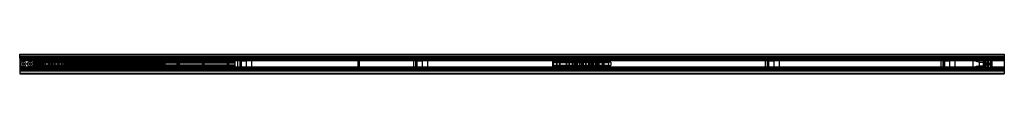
# Model space of a CAD drawing. Header units: millimetres. Extents: x 0 to 2800, y 0 to 55.
import ezdxf

# ---------------------------------------------------------------- set-up
doc = ezdxf.new("R2010")
doc.units = ezdxf.units.MM
doc.header["$LTSCALE"] = 10
doc.linetypes.add('ALLCAD_Strich', pattern=[0.2, 0.15, -0.05])
doc.layers.add('BESCH_KONT_sich_schn_grun_2d', color=10, linetype='Continuous')

msp = doc.modelspace()

# ---------------------------------------------------------------- linework, layer by layer
at = {"layer": 'BESCH_KONT_sich_schn_grun_2d', "linetype": 'ALLCAD_Strich'}
for p, q in [((0, 53.5), (0, 55)), ((0, 55), (2800, 55)), ((0, 53.5), (0, 53.5)), ((0, 53.5), (0, 53.5)), ((0, 53.5), (0, 53.5)), ((0, 53.5), (0, 53.5)), ((0, 53.5), (0, 53.5)), ((0, 53.5), (0, 53.5)), ((0, 53.5), (0, 53.5)), ((0, 53.5), (0, 53.5)), ((0, 53.5), (0, 53.5)), ((0, 53.5), (0, 53.5)), ((0, 53.5), (0, 53.5)), ((0, 53.5), (0, 53.5)), ((0, 53.5), (0, 53.5)), ((0, 53.5), (0, 53.5)), ((0, 53.5), (0, 53.5)), ((0, 53.5), (0, 53.5)), ((0, 53.5), (0, 53.5)), ((0, 53.5), (0, 53.5)), ((0, 53.5), (0, 53.5)), ((0, 47), (0, 53.5)), ((0, 53.5), (2800, 53.5)), ((0, 53.5), (0, 53.5)), ((0, 53.5), (0, 53.5)), ((0, 53.5), (0, 53.5)), ((0, 53.5), (0, 53.5)), ((0, 53.5), (0, 53.5)), ((0, 53.5), (0, 53.5)), ((0, 53.5), (0, 53.5)), ((0, 53.5), (0, 53.5)), ((0, 53.5), (0, 53.5)), ((0, 53.5), (0, 53.5)), ((0, 53.5), (0, 53.5)), ((0, 53.5), (0, 53.5)), ((2800, 47.5), (0, 47.5)), ((0, 44.5), (0, 47)), ((0, 47), (2800, 47)), ((2800, 46.7), (0, 46.7)), ((2800, 46), (0, 46)), ((2800, 45), (0, 45)), ((2800, 44.9), (0, 44.9)), ((0, 44.5), (0, 10.5)), ((0, 44.5), (2800, 44.5)), ((0, 44.5), (0, 44.5)), ((0, 44.5), (0, 44.5)), ((0, 44.5), (0, 44.5)), ((0, 44.5), (0, 44.5)), ((0, 44.5), (0, 44.5)), ((0, 44.5), (0, 44.5)), ((0, 44.5), (0, 44.5)), ((0, 44.5), (0, 44.5)), ((0, 44.5), (0, 44.5)), ((0, 44.5), (0, 44.5)), ((0, 44.5), (0, 44.5)), ((0, 44.5), (0, 44.5)), ((0, 44.5), (0, 44.5)), ((0, 44.5), (0, 44.5)), ((0, 44.5), (0, 44.5)), ((0, 44.5), (0, 44.5)), ((0, 44.5), (0, 44.5)), ((0, 44.5), (0, 44.5)), ((0, 44.5), (0, 44.5)), ((0, 44.5), (0, 44.5)), ((0, 44.5), (0, 44.5)), ((0, 44.5), (0, 44.5)), ((0, 44.5), (0, 44.5)), ((0, 44.5), (0, 44.5)), ((0, 44.5), (0, 44.5)), ((0, 44.5), (0, 44.5)), ((0, 44.5), (0, 44.5)), ((0, 44.5), (0, 44.5)), ((0, 44.5), (0, 44.5)), ((0, 44.5), (0, 44.5)), ((0, 44.5), (0, 44.5)), ((0, 44.5), (0, 44.5)), ((0, 44.5), (0, 44.5)), ((0, 44.5), (0, 44.5)), ((0, 44.5), (0, 44.5)), ((0, 44.5), (0, 44.5)), ((0, 44.5), (0, 44.5)), ((0, 44.5), (0, 44.5)), ((0, 44.5), (0, 44.5)), ((0, 44.5), (0, 44.5)), ((0, 44.5), (0, 44.5)), ((0, 44.5), (0, 44.5)), ((0, 44.5), (0, 44.5)), ((0, 44.5), (0, 44.5)), ((0, 44.5), (0, 44.5)), ((0, 44.5), (0, 44.5)), ((0, 44.5), (0, 44.5)), ((0, 44.5), (0, 44.5)), ((0, 44.5), (0, 44.5)), ((0, 44.5), (0, 44.5)), ((2800, 44.2), (0, 44.2)), ((2800, 43), (0, 43)), ((43, 42.5), (0, 42.5)), ((40, 41.5), (0, 41.5)), ((40, 40.5), (0, 40.5)), ((40, 40.1), (0, 40.1)), ((2800, 40), (0, 40)), ((2800, 38.8), (0, 38.8)), ((43, 36.2), (0, 36.2)), ((40, 41.5), (40, 43)), ((40, 13.5), (40, 41.5)), ((47.3, 42.5), (43, 42.5)), ((43, 42.5), (43, 39)), ((43, 39), (43, 37)), ((43, 39), (45, 39)), ((45.5, 37), (43, 37)), ((43, 37), (43, 18)), ((43, 36.3), (43, 36.3)), ((43, 36.3), (43, 36.2)), ((43, 36.3), (43, 36.3)), ((43, 36.3), (43, 36.3)), ((43, 36.3), (43, 36.3)), ((43, 36.3), (43, 36.3)), ((43, 36.3), (43, 36.3)), ((43, 36.3), (43, 36.3)), ((43, 36.3), (43, 36.3)), ((43, 36.2), (43, 36.2)), ((43, 36.3), (43, 36.3)), ((43, 36.3), (43, 36.3)), ((43, 36.3), (43, 36.3)), ((43, 36.3), (43, 36.3)), ((43, 36.3), (43, 36.3)), ((43, 36.3), (43, 36.3)), ((43, 36.2), (43, 36.2)), ((43, 36.3), (43, 36.3)), ((43, 36.3), (43, 36.3)), ((43, 36.3), (43, 36.3)), ((43, 36.2), (43, 36.2)), ((43, 36.3), (43, 36.3)), ((43, 36.3), (43, 36.3)), ((43, 36.3), (43, 36.3)), ((43, 36.3), (43, 36.3)), ((47, 36.2), (43, 36.2)), ((43, 36.2), (43, 36.2)), ((43, 36.2), (43, 36.2)), ((43, 33), (45, 33)), ((45, 39), (45, 41)), ((45, 41), (47.3, 41)), ((45, 37), (45, 18)), ((47.3, 39), (45.3, 39)), ((45.3, 16), (45.3, 39)), ((45.5, 41.5), (45.5, 43.5)), ((64.5, 43.5), (45.5, 43.5)), ((45.5, 37), (45.5, 41.5)), ((64.5, 41.5), (45.5, 41.5)), ((613, 38.5), (47, 38.5)), ((47, 36.5), (47, 38.5)), ((613, 37.5), (47, 37.5)), ((613, 37.2), (47, 37.2)), ((47, 36.2), (47, 36.5)), ((119.5, 36.5), (47, 36.5)), ((613, 36.2), (47, 36.2)), ((47, 18.7), (47, 36.2)), ((613, 35), (47, 35)), ((613, 34.5), (47, 34.5)), ((613, 34), (47, 34)), ((151, 33.5), (47, 33.5)), ((47, 32.7), (47, 32.7)), ((47, 32.7), (47, 32.7)), ((47, 32.7), (47, 32.7)), ((47, 32.7), (47, 32.7)), ((47, 32.7), (47, 32.7)), ((47, 32.7), (47, 32.7)), ((47, 32.7), (47, 32.7)), ((47, 32.7), (47, 32.7)), ((47, 32.7), (47, 32.7)), ((47, 32.7), (47, 32.7)), ((47, 32.7), (47, 32.7)), ((47, 32.7), (47, 32.7)), ((47, 32.7), (47, 32.7)), ((47, 32.7), (47, 32.7)), ((47, 32.7), (47, 32.7)), ((47, 32.7), (47, 32.7)), ((47, 32.7), (613, 32.7)), ((47, 32.7), (47, 32.7)), ((47, 32.7), (47, 32.7)), ((47, 32.7), (47, 32.7)), ((47, 32.7), (47, 32.7)), ((47, 32.7), (47, 32.7)), ((47, 32.7), (47, 32.7)), ((47, 32.7), (47, 32.7)), ((47, 32.7), (47, 32.7)), ((47, 32.7), (47, 32.7)), ((47, 32.7), (47, 32.7)), ((47, 32.7), (47, 32.7)), ((613, 29.7), (47, 29.7)), ((47.3, 39), (47.3, 42.5)), ((47.3, 42.5), (62.8, 42.5)), ((47.3, 41), (47.3, 42.5)), ((47.3, 16), (47.3, 39)), ((49.1, 22.5), (49.1, 32.5)), ((49.1, 32.5), (85.1, 32.5)), ((55.6, 34.2), (55.6, 31.8)), ((67.6, 34.2), (55.6, 34.2)), ((55.6, 32.5), (85.1, 32.5)), ((55.6, 23.2), (55.6, 31.8)), ((55.6, 31.8), (67.6, 31.8)), ((62.8, 39), (62.8, 42.5)), ((62.8, 42.5), (62.8, 41)), ((67, 42.5), (62.8, 42.5)), ((62.8, 41), (65, 41)), ((64.8, 39), (62.8, 39)), ((62.8, 16), (62.8, 39)), ((64.5, 41.5), (64.5, 43.5)), ((64.5, 37), (64.5, 41.5)), ((67, 37), (64.5, 37)), ((64.8, 16), (64.8, 39)), ((65, 41), (65, 39)), ((65, 39), (67, 39)), ((65, 37), (65, 18)), ((65, 33), (67, 33)), ((76.1, 42.5), (67, 42.5)), ((67, 39), (67, 42.5)), ((67, 37), (67, 39)), ((67, 37), (67, 18)), ((67.6, 34.2), (67.6, 34.2)), ((67.6, 34.2), (67.6, 34.2)), ((67.6, 34.2), (67.6, 34.2)), ((67.6, 34.2), (67.6, 34.2)), ((67.6, 34.2), (67.6, 34.2)), ((67.6, 34.2), (67.6, 34.2)), ((67.6, 34.2), (67.6, 34.2)), ((67.6, 34.2), (67.6, 34.2)), ((67.6, 34.2), (67.6, 34.2)), ((67.6, 31.2), (67.6, 34.2)), ((67.6, 34.2), (67.6, 34.2)), ((67.6, 34.2), (67.6, 34.2)), ((67.6, 34.2), (67.6, 34.2)), ((67.6, 34.2), (67.6, 34.2)), ((67.6, 34.2), (67.6, 34.2)), ((67.6, 34.2), (67.6, 34.2)), ((67.6, 34.2), (67.6, 34.2)), ((67.6, 34.2), (67.6, 34.2)), ((67.6, 34.2), (67.6, 34.2)), ((67.6, 34.2), (67.6, 34.2)), ((67.6, 34.2), (67.6, 34.2)), ((67.6, 34.2), (67.6, 34.2)), ((67.6, 34.2), (67.6, 34.2)), ((67.6, 34.2), (67.6, 34.2)), ((67.6, 34.2), (67.6, 34.2)), ((67.6, 34.2), (67.6, 34.2)), ((67.6, 34.2), (67.6, 34.2)), ((67.6, 34.2), (67.6, 34.2)), ((67.6, 34.2), (67.6, 34.2)), ((67.6, 34.2), (67.6, 34.2)), ((67.6, 34.2), (67.6, 34.2)), ((67.6, 34.2), (67.6, 34.2)), ((67.6, 34.2), (150.6, 34.2)), ((67.6, 31.2), (67.6, 23.7)), ((67.6, 31.2), (67.7, 31.2)), ((67.7, 32.7), (67.7, 31.2)), ((67.7, 31.2), (103.6, 31.2)), ((130.6, 32.7), (72.6, 32.7)), ((72.6, 32.7), (72.6, 22.2)), ((76.1, 42.5), (97.1, 42.5)), ((76.1, 42.5), (76.1, 35.5)), ((76.1, 35.5), (97.1, 35.5)), ((82.6, 12.5), (82.6, 42.5)), ((82.6, 35.5), (82.6, 42.5)), ((82.6, 34.2), (82.6, 20.7)), ((85.1, 22.5), (85.1, 32.5)), ((85.1, 22.5), (85.1, 32.5)), ((88.6, 34.2), (88.6, 20.7)), ((90.6, 12.5), (90.6, 42.5)), ((90.6, 35.5), (90.6, 42.5)), ((90.6, 34.2), (90.6, 20.7)), ((92.1, 34.2), (92.1, 20.7)), ((97.1, 42.5), (97.1, 35.5)), ((113.1, 42.5), (97.1, 42.5)), ((98.9, 20.7), (98.9, 34.2)), ((98.9, 34.2), (98.9, 20.7)), ((106.4, 31.2), (130.6, 31.2)), ((106.6, 34.2), (106.6, 31.2)), ((111.4, 20.7), (111.4, 34.2)), ((111.4, 34.2), (111.4, 20.7)), ((113.1, 42.5), (134.1, 42.5)), ((113.1, 42.5), (113.1, 35.5)), ((113.1, 35.5), (134.1, 35.5)), ((129.5, 36.5), (119.5, 36.5)), ((119.5, 36.5), (119.5, 18.5)), ((119.6, 12.5), (119.6, 42.5)), ((119.6, 35.5), (119.6, 42.5)), ((119.6, 34.2), (119.6, 20.7)), ((126.5, 18.5), (126.5, 36.5)), ((126.5, 36.5), (126.5, 18.5)), ((127.6, 12.5), (127.6, 42.5)), ((127.6, 35.5), (127.6, 42.5)), ((127.6, 34.2), (127.6, 20.7)), ((159.5, 42), (129.5, 42)), ((129.5, 36.5), (129.5, 42)), ((129.5, 36.5), (144.5, 36.5)), ((129.5, 36.5), (129.5, 18.5)), ((413.6, 32.7), (130.6, 32.7)), ((130.6, 30.5), (130.6, 32.7)), ((130.6, 32.7), (130.6, 22.2)), ((150.6, 31.2), (130.6, 31.2)), ((413.6, 30.5), (130.6, 30.5)), ((130.6, 29.7), (150.6, 29.7)), ((413.6, 29.7), (130.6, 29.7)), ((413.6, 29.5), (130.6, 29.5)), ((133.7, 29), (130.6, 29)), ((138.6, 35.2), (132.6, 35.2)), ((132.6, 34.2), (132.6, 35.2)), ((133.6, 20.7), (133.6, 34.2)), ((133.6, 29.7), (133.6, 34.2)), ((133.6, 29), (133.6, 26)), ((133.7, 29), (137.5, 29)), ((134.1, 42.5), (134.1, 35.5)), ((377.6, 42.5), (134.1, 42.5)), ((143.7, 29), (137.5, 29)), ((137.6, 20.7), (137.6, 34.2)), ((137.6, 29.7), (137.6, 34.2)), ((137.6, 29), (137.6, 26)), ((138.6, 34.2), (138.6, 35.2)), ((148.6, 35.2), (142.6, 35.2)), ((142.6, 34.2), (142.6, 35.2)), ((143.6, 20.7), (143.6, 34.2)), ((143.6, 29.7), (143.6, 34.2)), ((143.6, 29), (143.6, 26)), ((143.7, 29), (147.5, 29)), ((144.5, 36.5), (144.5, 18.5)), ((613, 36.5), (144.5, 36.5)), ((145.9, 34.2), (145.9, 29.7)), ((413.6, 29), (147.5, 29)), ((147.6, 20.7), (147.6, 34.2)), ((147.6, 29.7), (147.6, 34.2)), ((147.6, 29), (147.6, 26)), ((148.6, 34.2), (148.6, 35.2)), ((150.6, 34.2), (150.6, 31.2)), ((150.6, 31.2), (150.6, 29.7)), ((150.6, 27.5), (150.6, 29.5)), ((151, 34), (151, 33.5)), ((151, 29.7), (151, 33.5)), ((447, 33.5), (151, 33.5)), ((151, 33), (447, 33)), ((447, 31.5), (151, 31.5)), ((153.6, 31), (151, 31)), ((151, 25.2), (151, 29.7)), ((161.6, 31), (153.6, 31)), ((153.6, 29.5), (153.6, 31)), ((155.6, 27.5), (155.6, 31)), ((159.5, 42), (159.5, 13)), ((159.6, 27.5), (159.6, 31)), ((162.6, 31), (161.6, 31)), ((161.6, 29.5), (161.6, 31)), ((162.6, 38), (183.6, 38)), ((162.6, 38), (162.6, 31)), ((162.6, 31), (183.6, 31)), ((169.1, 8), (169.1, 38)), ((169.1, 31), (169.1, 38)), ((169.1, 27.5), (169.1, 29.5)), ((177.1, 8), (177.1, 38)), ((177.1, 31), (177.1, 38)), ((177.1, 27.5), (177.1, 29.5)), ((183.6, 38), (183.6, 31)), ((184.6, 31), (183.6, 31)), ((192.6, 31), (184.6, 31)), ((184.6, 29.5), (184.6, 31)), ((186.6, 27.5), (186.6, 31)), ((190.6, 27.5), (190.6, 31)), ((447, 31), (192.6, 31)), ((192.6, 29.5), (192.6, 31)), ((195.6, 27.5), (195.6, 29.5)), ((202, 12), (202, 43)), ((966, 43), (202, 43)), ((205, 43), (205, 43)), ((205, 43), (205, 43)), ((205, 43), (205, 43)), ((205, 43), (205, 43)), ((205, 43), (205, 43)), ((205, 43), (205, 43)), ((205, 43), (205, 43)), ((205, 43), (205, 43)), ((205, 43), (205, 43)), ((205, 43), (205, 43)), ((205, 43), (205, 43)), ((205, 43), (205, 43)), ((205, 43), (205, 43)), ((205, 43), (205, 43)), ((205, 43), (205, 43)), ((205, 12), (205, 43)), ((205, 43), (205, 43)), ((205, 43), (205, 43)), ((205, 43), (205, 43)), ((205, 43), (205, 43)), ((205, 43), (205, 43)), ((205, 43), (205, 43)), ((205, 43), (205, 43)), ((205, 43), (205, 43)), ((205, 43), (205, 43)), ((205, 43), (205, 43)), ((365.6, 32), (365.6, 34)), ((410.6, 32), (365.6, 32)), ((376.6, 35.5), (368.6, 35.5)), ((368.6, 34), (368.6, 35.5)), ((370.6, 32), (370.6, 35.5)), ((374.6, 32), (374.6, 35.5)), ((376.6, 34), (376.6, 35.5)), ((377.6, 42.5), (398.6, 42.5)), ((377.6, 42.5), (377.6, 35.5)), ((377.6, 35.5), (398.6, 35.5)), ((384.1, 12.5), (384.1, 42.5)), ((384.1, 35.5), (384.1, 42.5)), ((384.1, 32), (384.1, 34)), ((392.1, 12.5), (392.1, 42.5)), ((392.1, 35.5), (392.1, 42.5)), ((392.1, 32), (392.1, 34)), ((398.6, 42.5), (398.6, 35.5)), ((1521.4, 42.5), (398.6, 42.5)), ((407.6, 35.5), (399.6, 35.5)), ((399.6, 34), (399.6, 35.5)), ((401.6, 32), (401.6, 35.5)), ((405.6, 32), (405.6, 35.5)), ((407.6, 34), (407.6, 35.5)), ((410.6, 32), (410.6, 34)), ((410.6, 32), (410.6, 32)), ((410.6, 32), (410.6, 32)), ((410.6, 32), (410.6, 32)), ((410.6, 32), (410.6, 32)), ((410.6, 32), (410.6, 32)), ((410.6, 32), (410.6, 32)), ((410.6, 32), (410.6, 32)), ((410.6, 32), (410.6, 32)), ((410.6, 32), (410.6, 32)), ((410.6, 32), (410.6, 32)), ((410.6, 32), (410.6, 32)), ((410.6, 32), (410.6, 32)), ((410.6, 32), (410.6, 32)), ((410.6, 32), (410.6, 32)), ((410.6, 32), (410.6, 32)), ((410.6, 32), (410.6, 32)), ((410.6, 32), (410.6, 32)), ((410.6, 32), (410.6, 32)), ((410.6, 32), (410.6, 32)), ((410.6, 32), (410.6, 32)), ((410.6, 32), (410.6, 32)), ((410.6, 32), (410.6, 32)), ((410.6, 32), (410.6, 32)), ((410.6, 32), (410.6, 32)), ((410.6, 32), (410.6, 32)), ((410.6, 32), (410.6, 32)), ((410.6, 32), (410.6, 32)), ((410.6, 32), (410.6, 32)), ((410.6, 32), (410.6, 32)), ((410.6, 32), (410.6, 32)), ((410.6, 32), (410.6, 32)), ((410.6, 32), (410.6, 32)), ((410.6, 32), (410.6, 32)), ((410.6, 32), (410.6, 32)), ((410.6, 32), (410.6, 32)), ((410.6, 32), (410.6, 32)), ((410.6, 32), (410.6, 32)), ((410.6, 32), (410.6, 32)), ((410.6, 32), (410.6, 32)), ((413.6, 30.5), (413.6, 32.7)), ((413.6, 29.5), (413.6, 30.5)), ((413.6, 25.5), (413.6, 29.5)), ((447, 33.5), (447, 34)), ((447, 33.5), (447, 29.7)), ((613, 33.5), (447, 33.5)), ((447, 29.7), (447, 25.2)), ((613, 36.5), (613, 38.5)), ((613, 36.2), (613, 36.5)), ((613, 18.7), (613, 36.2)), ((2741, 36.2), (613, 36.2)), ((619.5, 36.5), (619.5, 18.5)), ((629.5, 36.5), (619.5, 36.5)), ((626.5, 18.5), (626.5, 36.5)), ((626.5, 36.5), (626.5, 18.5)), ((629.5, 36.5), (629.5, 42)), ((659.5, 42), (629.5, 42)), ((629.5, 36.5), (644.5, 36.5)), ((629.5, 36.5), (629.5, 18.5)), ((644.5, 36.5), (644.5, 18.5)), ((659.5, 42), (659.5, 13)), ((963, 12), (963, 43)), ((966, 12), (966, 43)), ((1119.5, 36.5), (1119.5, 18.5)), ((1129.5, 36.5), (1119.5, 36.5)), ((1126.5, 18.5), (1126.5, 36.5)), ((1126.5, 36.5), (1126.5, 18.5)), ((1129.5, 36.5), (1129.5, 42)), ((1159.5, 42), (1129.5, 42)), ((1129.5, 36.5), (1144.5, 36.5)), ((1129.5, 36.5), (1129.5, 18.5)), ((1144.5, 36.5), (1144.5, 18.5)), ((1159.5, 42), (1159.5, 13)), ((1515.4, 34.2), (1530, 34.2)), ((1515.4, 34.2), (1515.4, 32.7)), ((1575.4, 32.7), (1515.4, 32.7)), ((1515.4, 32.7), (1515.4, 22.2)), ((1575.4, 31.2), (1515.4, 31.2)), ((1518.4, 20.7), (1518.4, 34.2)), ((1542.4, 42.5), (1521.4, 42.5)), ((1521.4, 35.5), (1521.4, 42.5)), ((1542.4, 35.5), (1521.4, 35.5)), ((1527.9, 42.5), (1527.9, 12.5)), ((1527.9, 42.5), (1527.9, 35.5)), ((1527.9, 20.7), (1527.9, 34.2)), ((1530, 34.2), (1533.8, 34.2)), ((1530, 34.2), (1530, 32.7)), ((1533.8, 34.2), (1557, 34.2)), ((1533.8, 34.2), (1533.8, 32.7)), ((1535.9, 42.5), (1535.9, 12.5)), ((1535.9, 42.5), (1535.9, 35.5)), ((1535.9, 20.7), (1535.9, 34.2)), ((1542.4, 35.5), (1542.4, 42.5)), ((1548.4, 42.5), (1542.4, 42.5)), ((1569.4, 42.5), (1548.4, 42.5)), ((1548.4, 35.5), (1548.4, 42.5)), ((1569.4, 35.5), (1548.4, 35.5)), ((1554.9, 42.5), (1554.9, 12.5)), ((1554.9, 42.5), (1554.9, 35.5)), ((1554.9, 20.7), (1554.9, 34.2)), ((1557, 34.2), (1560.8, 34.2)), ((1557, 34.2), (1557, 32.7)), ((1560.8, 34.2), (1575.4, 34.2)), ((1560.8, 32.7), (1560.8, 34.2)), ((1562.9, 42.5), (1562.9, 12.5)), ((1562.9, 42.5), (1562.9, 35.5)), ((1562.9, 20.7), (1562.9, 34.2)), ((1569.4, 35.5), (1569.4, 42.5)), ((1595.9, 42.5), (1569.4, 42.5)), ((1572.4, 20.7), (1572.4, 34.2)), ((1575.4, 34.2), (1575.4, 32.7)), ((1575.4, 32.7), (1575.4, 22.2)), ((1575.4, 31.3), (1575.4, 31.2)), ((1575.4, 31.2), (1575.4, 31.3)), ((1575.4, 31.2), (1575.4, 31.3)), ((1575.4, 31.3), (1575.4, 31.3)), ((1575.4, 31.3), (1575.4, 31.3)), ((1575.4, 31.2), (1575.4, 31.3)), ((1575.4, 31.2), (1575.4, 31.3)), ((1575.4, 31.2), (1575.4, 31.3)), ((1575.4, 31.2), (1575.4, 31.3)), ((1575.4, 31.2), (1575.4, 31.3)), ((1575.4, 31.2), (1575.4, 31.3)), ((1575.4, 31.2), (1575.4, 31.3)), ((1575.4, 31.2), (1575.4, 31.3)), ((1575.4, 31.3), (1575.4, 31.3)), ((1575.4, 31.3), (1575.4, 31.3)), ((1575.4, 31.3), (1575.4, 31.3)), ((1575.4, 31.2), (1575.4, 31.3)), ((1575.4, 31.2), (1575.4, 31.3)), ((1575.4, 31.2), (1575.4, 31.3)), ((1575.4, 31.2), (1575.4, 31.3)), ((1575.4, 31.2), (1575.4, 31.3)), ((1575.4, 31.2), (1575.4, 31.3)), ((1575.4, 31.2), (1575.4, 31.3)), ((1575.4, 31.3), (1575.4, 31.3)), ((1575.4, 31.3), (1575.4, 31.3)), ((1575.4, 31.3), (1575.4, 31.3)), ((1575.4, 31.2), (1575.4, 31.3)), ((1575.4, 31.2), (1575.4, 31.3)), ((1575.4, 31.2), (1575.4, 31.3)), ((1575.4, 31.2), (1575.4, 31.3)), ((1579.4, 34.2), (1662.4, 34.2)), ((1579.4, 31.2), (1579.4, 34.2)), ((1599.4, 31.2), (1579.4, 31.2)), ((1579.4, 23.7), (1579.4, 31.2)), ((1582.4, 34.2), (1582.4, 20.7)), ((1584.1, 20.7), (1584.1, 34.2)), ((1586.4, 34.2), (1586.4, 20.7)), ((1592.4, 34.2), (1592.4, 20.7)), ((1616.9, 42.5), (1595.9, 42.5)), ((1595.9, 35.5), (1595.9, 42.5)), ((1616.9, 35.5), (1595.9, 35.5)), ((1596.4, 34.2), (1596.4, 20.7)), ((1657.4, 32.7), (1599.4, 32.7)), ((1599.4, 22.2), (1599.4, 32.7)), ((1623.6, 31.2), (1599.4, 31.2)), ((1602.4, 42.5), (1602.4, 12.5)), ((1602.4, 42.5), (1602.4, 35.5)), ((1602.4, 20.7), (1602.4, 34.2)), ((1610.4, 42.5), (1610.4, 12.5)), ((1610.4, 42.5), (1610.4, 35.5)), ((1610.4, 20.7), (1610.4, 34.2)), ((1632.9, 42.5), (1616.9, 42.5)), ((1616.9, 35.5), (1616.9, 42.5)), ((1618.7, 34.2), (1618.7, 20.7)), ((1618.7, 20.7), (1618.7, 34.2)), ((1629.5, 36.5), (1619.5, 36.5)), ((1619.5, 36.5), (1619.5, 18.5)), ((1623.4, 31.2), (1623.4, 34.2)), ((1662.3, 31.2), (1626.4, 31.2)), ((1626.5, 18.5), (1626.5, 36.5)), ((1626.5, 36.5), (1626.5, 18.5)), ((1659.5, 42), (1629.5, 42)), ((1629.5, 36.5), (1629.5, 42)), ((1629.5, 36.5), (1644.5, 36.5)), ((1629.5, 36.5), (1629.5, 18.5)), ((1631.2, 34.2), (1631.2, 20.7)), ((1631.2, 20.7), (1631.2, 34.2)), ((1653.9, 42.5), (1632.9, 42.5)), ((1632.9, 35.5), (1632.9, 42.5)), ((1653.9, 35.5), (1632.9, 35.5)), ((1637.9, 20.7), (1637.9, 34.2)), ((1639.4, 42.5), (1639.4, 12.5)), ((1639.4, 42.5), (1639.4, 35.5)), ((1639.4, 20.7), (1639.4, 34.2)), ((1641.4, 20.7), (1641.4, 34.2)), ((1644.5, 36.5), (1644.5, 18.5)), ((1644.9, 32.5), (1644.9, 22.5)), ((1680.9, 32.5), (1644.9, 32.5)), ((1644.9, 32.5), (1644.9, 22.5)), ((1674.4, 32.5), (1644.9, 32.5)), ((1647.4, 42.5), (1647.4, 12.5)), ((1647.4, 42.5), (1647.4, 35.5)), ((1647.4, 20.7), (1647.4, 34.2)), ((2741, 42.5), (1653.9, 42.5)), ((1653.9, 35.5), (1653.9, 42.5)), ((1657.4, 32.7), (1662.3, 32.7)), ((1657.4, 22.2), (1657.4, 32.7)), ((1659.5, 42), (1659.5, 13)), ((1662.3, 31.2), (1662.3, 32.7)), ((1662.3, 31.2), (1662.4, 31.2)), ((1662.4, 34.2), (1662.4, 31.2)), ((1662.4, 34.2), (1674.4, 34.2)), ((1662.4, 31.8), (1674.4, 31.8)), ((1662.4, 23.7), (1662.4, 31.2)), ((1674.4, 31.8), (1674.4, 34.2)), ((1674.4, 31.8), (1674.4, 23.2)), ((1680.9, 32.5), (1680.9, 22.5)), ((2129.5, 36.5), (2119.5, 36.5)), ((2119.5, 36.5), (2119.5, 18.5)), ((2126.5, 18.5), (2126.5, 36.5)), ((2126.5, 36.5), (2126.5, 18.5)), ((2159.5, 42), (2129.5, 42)), ((2129.5, 36.5), (2129.5, 42)), ((2129.5, 36.5), (2144.5, 36.5)), ((2129.5, 36.5), (2129.5, 18.5)), ((2144.5, 36.5), (2144.5, 18.5)), ((2159.5, 42), (2159.5, 13)), ((2629.5, 36.5), (2619.5, 36.5)), ((2619.5, 36.5), (2619.5, 18.5)), ((2626.5, 18.5), (2626.5, 36.5)), ((2626.5, 36.5), (2626.5, 18.5)), ((2659.5, 42), (2629.5, 42)), ((2629.5, 36.5), (2629.5, 42)), ((2629.5, 36.5), (2644.5, 36.5)), ((2629.5, 36.5), (2629.5, 18.5)), ((2644.5, 36.5), (2644.5, 18.5)), ((2659.5, 42), (2659.5, 13)), ((2711, 17.5), (2711, 37.5)), ((2729, 32.5), (2711, 37.5)), ((2729, 22.5), (2729, 32.5)), ((2729, 32.5), (2741, 32.5)), ((2745.2, 42.5), (2741, 42.5)), ((2741, 42.5), (2741, 39)), ((2741, 39), (2741, 37)), ((2741, 39), (2743, 39)), ((2741, 18), (2741, 37)), ((2741, 37), (2743.5, 37)), ((2765, 36.2), (2741, 36.2)), ((2743, 33), (2741, 33)), ((2743, 39), (2743, 41)), ((2743, 41), (2745.2, 41)), ((2743, 18), (2743, 37)), ((2745.2, 39), (2743.2, 39)), ((2743.2, 39), (2743.2, 16)), ((2743.5, 43.5), (2743.5, 41.5)), ((2743.5, 43.5), (2762.5, 43.5)), ((2743.5, 41.5), (2743.5, 37)), ((2743.5, 41.5), (2762.5, 41.5)), ((2745.2, 41), (2745.2, 42.5)), ((2745.2, 42.5), (2745.2, 39)), ((2760.7, 42.5), (2745.2, 42.5)), ((2745.2, 39), (2745.2, 16)), ((2765, 42.5), (2760.7, 42.5)), ((2760.7, 42.5), (2760.7, 41)), ((2760.7, 42.5), (2760.7, 39)), ((2760.7, 41), (2763, 41)), ((2762.7, 39), (2760.7, 39)), ((2760.7, 39), (2760.7, 16)), ((2762.5, 43.5), (2762.5, 41.5)), ((2762.5, 41.5), (2762.5, 37)), ((2762.5, 37), (2765, 37)), ((2762.7, 39), (2762.7, 16)), ((2763, 41), (2763, 39)), ((2763, 39), (2765, 39)), ((2763, 18), (2763, 37)), ((2765, 33), (2763, 33)), ((2765, 39), (2765, 42.5)), ((2800, 42.5), (2765, 42.5)), ((2765, 37), (2765, 39)), ((2765, 18), (2765, 37)), ((2800, 36.2), (2765, 36.2)), ((2800, 55), (2800, 53.5)), ((2800, 53.5), (2800, 47)), ((2800, 47), (2800, 44.5)), ((2800, 44.5), (2800, 10.5)), ((43, 18.7), (0, 18.7)), ((2800, 16.2), (0, 16.2)), ((2800, 15), (0, 15)), ((40, 14.9), (0, 14.9)), ((40, 14.5), (0, 14.5)), ((40, 13.5), (0, 13.5)), ((43, 12.5), (0, 12.5)), ((2800, 12), (0, 12)), ((2800, 10.8), (0, 10.8)), ((0, 10.5), (0, 8)), ((0, 10.5), (2800, 10.5)), ((2800, 10.1), (0, 10.1)), ((2800, 10), (0, 10)), ((2800, 9), (0, 9)), ((2800, 8.3), (0, 8.3)), ((0, 8), (0, 1.5)), ((0, 8), (2800, 8)), ((2800, 7.5), (0, 7.5)), ((0, 1.5), (0, 0)), ((0, 1.5), (2800, 1.5)), ((0, 0), (2800, 0)), ((40, 14.9), (40, 14.9)), ((40, 14.9), (40, 14.9)), ((40, 14.9), (40, 14.9)), ((40, 14.9), (40, 14.9)), ((40, 14.9), (40, 14.9)), ((40, 14.9), (40, 14.9)), ((40, 14.9), (40, 14.9)), ((40, 14.9), (40, 14.9)), ((40, 14.9), (40, 14.9)), ((40, 14.9), (40, 14.9)), ((40, 14.9), (40, 14.9)), ((40, 14.9), (40, 14.9)), ((40, 14.9), (40, 14.9)), ((40, 14.9), (40, 14.9)), ((40, 14.9), (40, 14.9)), ((40, 14.9), (40, 14.9)), ((40, 14.9), (40, 14.9)), ((40, 14.9), (40, 14.9)), ((40, 14.9), (40, 14.9)), ((40, 14.9), (40, 14.9)), ((40, 14.9), (40, 14.9)), ((40, 14.9), (40, 14.9)), ((40, 14.9), (40, 14.9)), ((40, 14.9), (40, 14.9)), ((40, 14.9), (40, 14.9)), ((40, 14.9), (40, 14.9)), ((40, 14.9), (40, 14.9)), ((40, 12), (40, 13.5)), ((43, 22), (45, 22)), ((43, 18.7), (47, 18.7)), ((45.5, 18), (43, 18)), ((43, 18), (43, 16)), ((45, 16), (43, 16)), ((43, 16), (43, 12.5)), ((43, 12.5), (47.3, 12.5)), ((45, 14), (45, 16)), ((47.3, 14), (45, 14)), ((45.3, 16), (47.3, 16)), ((45.5, 13.5), (45.5, 18)), ((45.5, 11.5), (45.5, 13.5)), ((64.5, 13.5), (45.5, 13.5)), ((64.5, 11.5), (45.5, 11.5)), ((47, 25.2), (613, 25.2)), ((47, 22.2), (613, 22.2)), ((151, 21.5), (47, 21.5)), ((613, 21), (47, 21)), ((613, 20.5), (47, 20.5)), ((613, 20), (47, 20)), ((613, 18.7), (47, 18.7)), ((47, 18.5), (47, 18.7)), ((119.5, 18.5), (47, 18.5)), ((47, 16.5), (47, 18.5)), ((613, 17.7), (47, 17.7)), ((613, 17.5), (47, 17.5)), ((613, 16.5), (47, 16.5)), ((47.3, 12.5), (47.3, 16)), ((47.3, 12.5), (47.3, 14)), ((47.3, 12.5), (62.8, 12.5)), ((49.1, 22.5), (85.1, 22.5)), ((67.6, 23.2), (55.6, 23.2)), ((55.6, 23.2), (55.6, 20.7)), ((55.6, 22.5), (85.1, 22.5)), ((67.6, 20.7), (55.6, 20.7)), ((62.8, 16), (64.8, 16)), ((62.8, 12.5), (62.8, 16)), ((65, 14), (62.8, 14)), ((62.8, 14), (62.8, 12.5)), ((62.8, 12.5), (67, 12.5)), ((67, 18), (64.5, 18)), ((64.5, 13.5), (64.5, 18)), ((64.5, 11.5), (64.5, 13.5)), ((65, 22), (67, 22)), ((67, 16), (65, 16)), ((65, 16), (65, 14)), ((67, 16), (67, 18)), ((67, 12.5), (67, 16)), ((76.1, 12.5), (67, 12.5)), ((67.6, 20.7), (67.6, 23.7)), ((67.7, 23.7), (67.6, 23.7)), ((150.6, 20.7), (67.6, 20.7)), ((67.7, 23.7), (103.6, 23.7)), ((67.7, 23.7), (67.7, 22.2)), ((72.6, 22.2), (130.6, 22.2)), ((76.1, 19.5), (97.1, 19.5)), ((76.1, 19.5), (76.1, 12.5)), ((76.1, 12.5), (97.1, 12.5)), ((82.6, 12.5), (82.6, 19.5)), ((90.6, 12.5), (90.6, 19.5)), ((97.1, 19.5), (97.1, 12.5)), ((113.1, 12.5), (97.1, 12.5)), ((106.4, 23.7), (130.6, 23.7)), ((106.6, 23.8), (106.6, 20.7)), ((113.1, 19.5), (134.1, 19.5)), ((113.1, 19.5), (113.1, 12.5)), ((113.1, 12.5), (134.1, 12.5)), ((129.5, 18.5), (119.5, 18.5)), ((119.6, 12.5), (119.6, 19.5)), ((127.6, 12.5), (127.6, 19.5)), ((144.5, 18.5), (129.5, 18.5)), ((129.5, 13), (129.5, 18.5)), ((159.5, 13), (129.5, 13)), ((133.7, 26), (130.6, 26)), ((413.6, 25.5), (130.6, 25.5)), ((413.6, 25.2), (130.6, 25.2)), ((150.6, 25.2), (130.6, 25.2)), ((413.6, 24.5), (130.6, 24.5)), ((130.6, 22.2), (130.6, 24.5)), ((130.6, 23.7), (150.6, 23.7)), ((413.6, 22.2), (130.6, 22.2)), ((132.6, 19.7), (132.6, 20.7)), ((138.6, 19.7), (132.6, 19.7)), ((133.6, 20.7), (133.6, 25.2)), ((137.5, 26), (133.7, 26)), ((134.1, 19.5), (134.1, 12.5)), ((377.6, 12.5), (134.1, 12.5)), ((143.7, 26), (137.5, 26)), ((137.6, 20.7), (137.6, 25.2)), ((138.6, 19.7), (138.6, 20.7)), ((142.6, 19.7), (142.6, 20.7)), ((148.6, 19.7), (142.6, 19.7)), ((143.6, 20.7), (143.6, 25.2)), ((147.5, 26), (143.7, 26)), ((613, 18.5), (144.5, 18.5)), ((145.9, 25.2), (145.9, 20.7)), ((413.6, 26), (147.5, 26)), ((147.6, 20.7), (147.6, 25.2)), ((148.6, 19.7), (148.6, 20.7)), ((195.6, 27.5), (150.6, 27.5)), ((150.6, 25.2), (150.6, 23.7)), ((150.6, 23.7), (150.6, 20.7)), ((150.6, 18.5), (150.6, 16.5)), ((151, 21.5), (151, 25.2)), ((447, 24), (151, 24)), ((447, 23.5), (151, 23.5)), ((447, 22), (151, 22)), ((151, 21.5), (151, 21)), ((447, 21.5), (151, 21.5)), ((153.6, 15), (153.6, 16.5)), ((155.6, 15), (155.6, 18.5)), ((159.6, 15), (159.6, 18.5)), ((161.6, 15), (161.6, 16.5)), ((162.6, 15), (162.6, 8)), ((169.1, 16.5), (169.1, 18.5)), ((169.1, 8), (169.1, 15)), ((177.1, 16.5), (177.1, 18.5)), ((177.1, 8), (177.1, 15)), ((183.6, 15), (183.6, 8)), ((184.6, 15), (184.6, 16.5)), ((186.6, 15), (186.6, 18.5)), ((190.6, 15), (190.6, 18.5)), ((192.6, 15), (192.6, 16.5)), ((195.6, 27.5), (195.6, 27.5)), ((195.6, 27.5), (195.6, 27.5)), ((195.6, 27.5), (195.6, 27.5)), ((195.6, 27.5), (195.6, 27.5)), ((195.6, 27.5), (195.6, 27.5)), ((195.6, 27.5), (195.6, 27.5)), ((195.6, 27.5), (195.6, 27.5)), ((195.6, 27.5), (195.6, 27.5)), ((195.6, 27.5), (195.6, 27.5)), ((195.6, 27.5), (195.6, 27.5)), ((195.6, 27.5), (195.6, 27.5)), ((195.6, 27.5), (195.6, 27.5)), ((195.6, 27.5), (195.6, 27.5)), ((195.6, 27.5), (195.6, 27.5)), ((195.6, 27.5), (195.6, 27.5)), ((195.6, 27.5), (195.6, 27.5)), ((195.6, 27.5), (195.6, 27.5)), ((195.6, 27.5), (195.6, 27.5)), ((195.6, 27.5), (195.6, 27.5)), ((195.6, 27.5), (195.6, 27.5)), ((195.6, 27.5), (195.6, 27.5)), ((195.6, 27.5), (195.6, 27.5)), ((195.6, 27.5), (195.6, 27.5)), ((195.6, 27.5), (195.6, 27.5)), ((195.6, 27.5), (195.6, 27.5)), ((195.6, 27.5), (195.6, 27.5)), ((195.6, 27.5), (195.6, 27.5)), ((195.6, 27.5), (195.6, 27.5)), ((195.6, 27.5), (195.6, 27.5)), ((195.6, 27.5), (195.6, 27.5)), ((195.6, 27.5), (195.6, 27.5)), ((195.6, 27.5), (195.6, 27.5)), ((195.6, 27.5), (195.6, 27.5)), ((195.6, 27.5), (195.6, 27.5)), ((195.6, 27.5), (195.6, 27.5)), ((195.6, 27.5), (195.6, 27.5)), ((195.6, 27.5), (195.6, 27.5)), ((195.6, 27.5), (195.6, 27.5)), ((195.6, 27.5), (195.6, 27.5)), ((195.6, 18.5), (195.6, 16.5)), ((966, 12), (202, 12)), ((365.6, 23), (365.6, 21)), ((410.6, 23), (365.6, 23)), ((368.6, 19.5), (368.6, 21)), ((376.6, 19.5), (368.6, 19.5)), ((370.6, 19.5), (370.6, 23)), ((374.6, 19.5), (374.6, 23)), ((376.6, 19.5), (376.6, 21)), ((377.6, 19.5), (398.6, 19.5)), ((377.6, 19.5), (377.6, 12.5)), ((377.6, 12.5), (398.6, 12.5)), ((384.1, 21), (384.1, 23)), ((384.1, 12.5), (384.1, 19.5)), ((392.1, 21), (392.1, 23)), ((392.1, 12.5), (392.1, 19.5)), ((398.6, 19.5), (398.6, 12.5)), ((1521.4, 12.5), (398.6, 12.5)), ((399.6, 19.5), (399.6, 21)), ((407.6, 19.5), (399.6, 19.5)), ((401.6, 19.5), (401.6, 23)), ((405.6, 19.5), (405.6, 23)), ((407.6, 19.5), (407.6, 21)), ((410.6, 23), (410.6, 21)), ((413.6, 24.5), (413.6, 25.5)), ((413.6, 22.2), (413.6, 24.5)), ((447, 25.2), (447, 21.5)), ((613, 21.5), (447, 21.5)), ((447, 21), (447, 21.5)), ((2741, 18.7), (613, 18.7)), ((613, 18.5), (613, 18.7)), ((613, 16.5), (613, 18.5)), ((629.5, 18.5), (619.5, 18.5)), ((644.5, 18.5), (629.5, 18.5)), ((629.5, 13), (629.5, 18.5)), ((659.5, 13), (629.5, 13)), ((1129.5, 18.5), (1119.5, 18.5)), ((1144.5, 18.5), (1129.5, 18.5)), ((1129.5, 13), (1129.5, 18.5)), ((1159.5, 13), (1129.5, 13)), ((1575.4, 23.7), (1515.4, 23.7)), ((1515.4, 22.2), (1515.4, 20.7)), ((1515.4, 22.2), (1575.4, 22.2)), ((1530, 20.7), (1515.4, 20.7)), ((1542.4, 19.5), (1521.4, 19.5)), ((1521.4, 12.5), (1521.4, 19.5)), ((1542.4, 12.5), (1521.4, 12.5)), ((1527.9, 19.5), (1527.9, 12.5)), ((1530, 20.7), (1530, 22.2)), ((1533.8, 20.7), (1530, 20.7)), ((1533.8, 20.7), (1533.8, 22.2)), ((1557, 20.7), (1533.8, 20.7)), ((1535.9, 19.5), (1535.9, 12.5)), ((1542.4, 12.5), (1542.4, 19.5)), ((1548.4, 12.5), (1542.4, 12.5)), ((1569.4, 19.5), (1548.4, 19.5)), ((1548.4, 12.5), (1548.4, 19.5)), ((1569.4, 12.5), (1548.4, 12.5)), ((1554.9, 19.5), (1554.9, 12.5)), ((1557, 22.2), (1557, 20.7)), ((1560.8, 20.7), (1557, 20.7)), ((1560.8, 20.7), (1560.8, 22.2)), ((1575.4, 20.7), (1560.8, 20.7)), ((1562.9, 19.5), (1562.9, 12.5)), ((1569.4, 12.5), (1569.4, 19.5)), ((1595.9, 12.5), (1569.4, 12.5)), ((1575.4, 22.2), (1575.4, 20.7)), ((1579.4, 23.7), (1579.4, 23.7)), ((1579.4, 23.7), (1579.4, 23.7)), ((1579.4, 23.7), (1579.4, 23.7)), ((1579.4, 23.7), (1579.4, 23.7)), ((1579.4, 23.7), (1579.4, 23.7)), ((1579.4, 23.7), (1579.4, 23.7)), ((1579.4, 23.7), (1579.4, 23.7)), ((1579.4, 23.7), (1599.4, 23.7)), ((1579.4, 23.7), (1579.4, 23.7)), ((1579.4, 23.7), (1579.4, 23.7)), ((1579.4, 23.7), (1579.4, 23.7)), ((1579.4, 23.7), (1579.4, 23.7)), ((1579.4, 23.7), (1579.4, 23.7)), ((1579.4, 23.7), (1579.4, 23.7)), ((1579.4, 23.7), (1579.4, 23.7)), ((1579.4, 23.7), (1579.4, 23.7)), ((1579.4, 23.7), (1579.4, 23.7)), ((1579.4, 23.7), (1579.4, 23.7)), ((1579.4, 23.7), (1579.4, 23.7)), ((1579.4, 23.7), (1579.4, 23.7)), ((1579.4, 23.7), (1579.4, 23.7)), ((1579.4, 23.7), (1579.4, 23.7)), ((1579.4, 23.7), (1579.4, 23.7)), ((1579.4, 23.7), (1579.4, 23.7)), ((1579.4, 23.7), (1579.4, 23.7)), ((1579.4, 23.7), (1579.4, 23.7)), ((1579.4, 23.7), (1579.4, 23.7)), ((1579.4, 23.7), (1579.4, 23.7)), ((1579.4, 23.7), (1579.4, 23.7)), ((1579.4, 23.7), (1579.4, 23.7)), ((1579.4, 23.7), (1579.4, 23.7)), ((1579.4, 23.7), (1579.4, 23.7)), ((1579.4, 20.7), (1579.4, 23.7)), ((1662.4, 20.7), (1579.4, 20.7)), ((1616.9, 19.5), (1595.9, 19.5)), ((1595.9, 12.5), (1595.9, 19.5)), ((1616.9, 12.5), (1595.9, 12.5)), ((1623.6, 23.7), (1599.4, 23.7)), ((1599.4, 22.2), (1657.4, 22.2)), ((1602.4, 19.5), (1602.4, 12.5)), ((1610.4, 19.5), (1610.4, 12.5)), ((1616.9, 12.5), (1616.9, 19.5)), ((1632.9, 12.5), (1616.9, 12.5)), ((1629.5, 18.5), (1619.5, 18.5)), ((1623.4, 20.7), (1623.4, 23.8)), ((1662.3, 23.7), (1626.4, 23.7)), ((1644.5, 18.5), (1629.5, 18.5)), ((1629.5, 13), (1629.5, 18.5)), ((1659.5, 13), (1629.5, 13)), ((1653.9, 19.5), (1632.9, 19.5)), ((1632.9, 12.5), (1632.9, 19.5)), ((1653.9, 12.5), (1632.9, 12.5)), ((1639.4, 19.5), (1639.4, 12.5)), ((1680.9, 22.5), (1644.9, 22.5)), ((1674.4, 22.5), (1644.9, 22.5)), ((1647.4, 19.5), (1647.4, 12.5)), ((1653.9, 12.5), (1653.9, 19.5)), ((2741, 12.5), (1653.9, 12.5)), ((1662.3, 22.2), (1657.4, 22.2)), ((1662.3, 22.2), (1662.3, 23.7)), ((1662.4, 23.7), (1662.3, 23.7)), ((1662.4, 23.7), (1662.4, 20.7)), ((1674.4, 23.2), (1662.4, 23.2)), ((1662.4, 20.7), (1674.4, 20.7)), ((1674.4, 20.7), (1674.4, 23.2)), ((2129.5, 18.5), (2119.5, 18.5)), ((2144.5, 18.5), (2129.5, 18.5)), ((2129.5, 13), (2129.5, 18.5)), ((2159.5, 13), (2129.5, 13)), ((2629.5, 18.5), (2619.5, 18.5)), ((2644.5, 18.5), (2629.5, 18.5)), ((2629.5, 13), (2629.5, 18.5)), ((2659.5, 13), (2629.5, 13)), ((2729, 22.5), (2711, 17.5)), ((2729, 22.5), (2741, 22.5)), ((2743, 22), (2741, 22)), ((2741, 18.7), (2765, 18.7)), ((2741, 18), (2741, 16)), ((2741, 18), (2743.5, 18)), ((2743, 16), (2741, 16)), ((2741, 16), (2741, 12.5)), ((2741, 12.5), (2745.2, 12.5)), ((2743, 14), (2743, 16)), ((2745.2, 14), (2743, 14)), ((2743.2, 16), (2745.2, 16)), ((2743.5, 18), (2743.5, 13.5)), ((2743.5, 13.5), (2743.5, 11.5)), ((2743.5, 13.5), (2762.5, 13.5)), ((2743.5, 11.5), (2762.5, 11.5)), ((2745.2, 16), (2745.2, 12.5)), ((2745.2, 12.5), (2745.2, 14)), ((2760.7, 12.5), (2745.2, 12.5)), ((2760.7, 16), (2760.7, 12.5)), ((2760.7, 16), (2762.7, 16)), ((2763, 14), (2760.7, 14)), ((2760.7, 14), (2760.7, 12.5)), ((2760.7, 12.5), (2765, 12.5)), ((2762.5, 18), (2765, 18)), ((2762.5, 18), (2762.5, 13.5)), ((2762.5, 13.5), (2762.5, 11.5)), ((2765, 22), (2763, 22)), ((2765, 16), (2763, 16)), ((2763, 16), (2763, 14)), ((2765, 18.7), (2765, 18.7)), ((2765, 18.7), (2765, 18.7)), ((2800, 18.7), (2765, 18.7)), ((2765, 18.7), (2765, 18.7)), ((2765, 18.7), (2765, 18.7)), ((2765, 18.7), (2765, 18.7)), ((2765, 18.7), (2765, 18.7)), ((2765, 18.7), (2765, 18.7)), ((2765, 18.7), (2765, 18.7)), ((2765, 18.7), (2765, 18.7)), ((2765, 18.7), (2765, 18.7)), ((2765, 18.7), (2765, 18.7)), ((2765, 18.7), (2765, 18.7)), ((2765, 18.7), (2765, 18.7)), ((2765, 18.7), (2765, 18.7)), ((2765, 18.7), (2765, 18.7)), ((2765, 18.7), (2765, 18.7)), ((2765, 18.7), (2765, 18.7)), ((2765, 18.7), (2765, 18.7)), ((2765, 18.7), (2765, 18.7)), ((2765, 18.7), (2765, 18.7)), ((2765, 18.7), (2765, 18.7)), ((2765, 18.7), (2765, 18.7)), ((2765, 18.7), (2765, 18.7)), ((2765, 18.7), (2765, 18.7)), ((2765, 18.7), (2765, 18.7)), ((2765, 18.7), (2765, 18.7)), ((2765, 18.7), (2765, 18.7)), ((2765, 16), (2765, 18)), ((2765, 12.5), (2765, 16)), ((2800, 12.5), (2765, 12.5)), ((2800, 10.5), (2800, 8)), ((2800, 8), (2800, 1.5)), ((2800, 1.5), (2800, 0))]:
    msp.add_line(p, q, dxfattribs=at)
for centre, radius in [((10, 27.5), 7.5), ((10, 27.5), 3), ((30, 27.5), 7.5), ((30, 27.5), 3), ((55, 27.5), 5), ((55, 27.5), 2.5), ((55, 27.5), 2.25), ((55, 35), 1.75), ((66, 27.5), 1.5), ((105, 27.5), 4), ((136, 27.5), 1.5), ((206, 27.5), 1.5), ((312, 27.5), 1.5), ((382, 27.5), 1.5), ((452, 27.5), 1.5), ((522, 27.5), 1.5), ((592, 27.5), 1.5), ((1625, 27.5), 4), ((2753, 27.5), 5), ((2753, 27.5), 2.5), ((2753, 27.5), 2.25), ((2753, 35), 1.75), ((55, 20), 1.75), ((2753, 20), 1.75)]:
    msp.add_circle(centre, radius, dxfattribs=at)
for centre, radius, start, end in [((0, 44.5), 0.00093, 360, 90), ((0, 44.5), 0.00093, 270, 0), ((0, 44.5), 0.00217, 270, 0), ((0, 44.5), 0.00217, 0, 90), ((0, 44.5), 0.00116, 0, 90), ((0, 44.5), 0.00116, 270, 360), ((0, 44.5), 0.00271, 270, 0), ((0, 44.5), 0.00271, 360, 90), ((0, 44.5), 0.00116, 180, 270), ((0, 44.5), 0.00116, 90, 180), ((0, 44.5), 0.00271, 90, 180), ((0, 44.5), 0.00271, 180, 270), ((0, 44.5), 0.00116, 0, 90), ((0, 44.5), 0.00116, 270, 360), ((0, 44.5), 0.00271, 270, 0), ((0, 44.5), 0.00271, 360, 90), ((0, 44.5), 0.00116, 180, 270), ((0, 44.5), 0.00116, 90, 180), ((0, 44.5), 0.00271, 90, 180), ((0, 44.5), 0.00271, 180, 270), ((43, 36.3), 0.00217, 270, 0), ((43, 36.3), 0.00217, 0, 90), ((43, 36.3), 0.00093, 360, 90), ((43, 36.3), 0.00093, 270, 0), ((43, 36.3), 0.00271, 90, 180), ((43, 36.3), 0.00271, 270, 360), ((43, 36.3), 0.00271, 0, 90), ((43, 36.3), 0.00271, 90, 180), ((43, 36.3), 0.00271, 180, 270), ((43, 36.3), 0.00271, 270, 360), ((43, 36.3), 0.00271, 0, 90), ((43, 36.3), 0.00116, 270, 0), ((43, 36.3), 0.00116, 0, 90), ((43, 36.3), 0.00116, 180, 270), ((43, 36.3), 0.00116, 90, 180), ((43, 36.3), 0.00271, 180, 270), ((43, 36.3), 0.00116, 270, 0), ((43, 36.3), 0.00116, 0, 90), ((43, 36.3), 0.00116, 180, 270), ((43, 36.3), 0.00116, 90, 180), ((47, 32.7), 0.00217, 270, 0), ((47, 32.7), 0.00217, 0, 90), ((47, 32.7), 0.00093, 360, 90), ((47, 32.7), 0.00093, 270, 0), ((47, 32.7), 0.00271, 180, 270), ((47, 32.7), 0.00271, 270, 0), ((47, 32.7), 0.00271, 360, 90), ((47, 32.7), 0.00271, 90, 180), ((47, 32.7), 0.00271, 180, 270), ((47, 32.7), 0.00271, 270, 0), ((47, 32.7), 0.00271, 360, 90), ((47, 32.7), 0.00116, 270, 360), ((47, 32.7), 0.00116, 0, 90), ((47, 32.7), 0.00116, 180, 270), ((47, 32.7), 0.00116, 90, 180), ((47, 32.7), 0.00271, 90, 180), ((47, 32.7), 0.00116, 270, 360), ((47, 32.7), 0.00116, 0, 90), ((47, 32.7), 0.00116, 180, 270), ((47, 32.7), 0.00116, 90, 180), ((135.6, 28.2), 2, 131.4096, 157.9757), ((135.6, 28.2), 2, 22.0243, 48.5904), ((145.6, 28.2), 2, 131.4096, 157.9757), ((145.6, 28.2), 2, 22.0243, 48.5904), ((205, 43), 0.00217, 270, 0), ((205, 43), 0.00217, 360, 90), ((205, 43), 0.00093, 0, 90), ((205, 43), 0.00093, 270, 0), ((205, 43), 0.00271, 90, 180), ((205, 43), 0.00271, 180, 270), ((205, 43), 0.00271, 270, 0), ((205, 43), 0.00271, 0, 90), ((205, 43), 0.00271, 90, 180), ((205, 43), 0.00271, 180, 270), ((205, 43), 0.00271, 270, 0), ((205, 43), 0.00116, 270, 360), ((205, 43), 0.00116, 0, 90), ((205, 43), 0.00116, 180, 270), ((205, 43), 0.00116, 90, 180), ((205, 43), 0.00116, 270, 360), ((205, 43), 0.00116, 0, 90), ((205, 43), 0.00271, 0, 90), ((205, 43), 0.00116, 180, 270), ((205, 43), 0.00116, 90, 180), ((40, 14.9), 0.00217, 270, 0), ((40, 14.9), 0.00217, 0, 90), ((40, 14.9), 0.00093, 0, 90), ((40, 14.9), 0.00093, 270, 0), ((40, 14.9), 0.00271, 180, 270), ((40, 14.9), 0.00271, 0, 90), ((40, 14.9), 0.00271, 90, 180), ((40, 14.9), 0.00271, 180, 270), ((40, 14.9), 0.00271, 270, 360), ((40, 14.9), 0.00271, 0, 90), ((40, 14.9), 0.00271, 90, 180), ((40, 14.9), 0.00116, 270, 0), ((40, 14.9), 0.00116, 0, 90), ((40, 14.9), 0.00116, 180, 270), ((40, 14.9), 0.00116, 90, 180), ((40, 14.9), 0.00116, 270, 0), ((40, 14.9), 0.00116, 0, 90), ((40, 14.9), 0.00271, 270, 360), ((40, 14.9), 0.00116, 180, 270), ((40, 14.9), 0.00116, 90, 180), ((135.6, 26.7), 2, 202.0243, 228.5904), ((135.6, 26.7), 2, 311.4096, 337.9757), ((145.6, 26.7), 2, 202.0243, 228.5904), ((145.6, 26.7), 2, 311.4096, 337.9757), ((2765, 18.7), 0.00217, 90, 180), ((2765, 18.7), 0.00217, 180, 270), ((2765, 18.7), 0.00093, 180, 270), ((2765, 18.7), 0.00093, 90, 180), ((2765, 18.7), 0.00271, 270, 360), ((2765, 18.7), 0.00271, 90, 180), ((2765, 18.7), 0.00271, 180, 270), ((2765, 18.7), 0.00271, 270, 360), ((2765, 18.7), 0.00271, 0, 90), ((2765, 18.7), 0.00271, 90, 180), ((2765, 18.7), 0.00271, 180, 270), ((2765, 18.7), 0.00116, 90, 180), ((2765, 18.7), 0.00116, 180, 270), ((2765, 18.7), 0.00116, 0, 90), ((2765, 18.7), 0.00116, 270, 0), ((2765, 18.7), 0.00271, 0, 90), ((2765, 18.7), 0.00116, 90, 180), ((2765, 18.7), 0.00116, 180, 270), ((2765, 18.7), 0.00116, 0, 90), ((2765, 18.7), 0.00116, 270, 0)]:
    msp.add_arc(centre, radius, start, end, dxfattribs=at)

doc.saveas('drawing.dxf')
